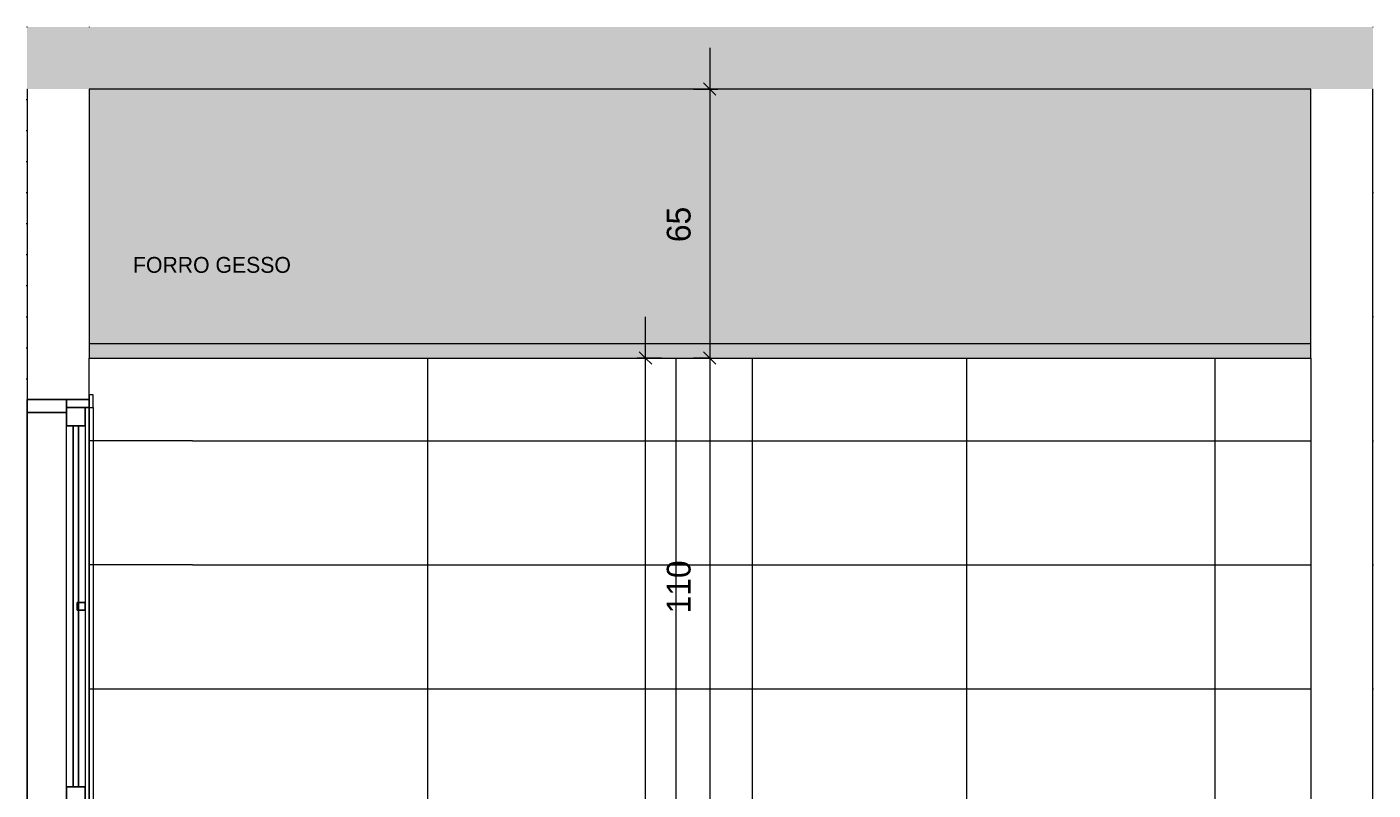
# Model space of a CAD drawing. Header units: metres. Extents: x -7.1 to 31.6, y -21.1 to 8.5.
# Tile 28 of 44: x 12 to 15.2, y 2.2 to 4. Entities that reach past the tile are written whole.
import ezdxf

# ---------------------------------------------------------------- set-up
doc = ezdxf.new("R2010")
doc.units = ezdxf.units.M
for name, color, linetype, lineweight in [('A-ANNO-DIMS', 211, 'Continuous', 9), ('A-ANNO-DIMS-20', 211, 'Continuous', 9), ('A-DETL', 90, 'Continuous', 18), ('A-DETL-GENF', 92, 'Continuous', 18), ('A-FLOR', 192, 'Continuous', 18), ('A-GLAZ', 151, 'Continuous', 18), ('A-WALL', 113, 'Continuous', 18), ('A-WALL-PATT', 111, 'Continuous', 35), ('G-ANNO-TEXT', 231, 'Continuous', 9)]:
    doc.layers.add(name, color=color, linetype=linetype, lineweight=lineweight)
doc.styles.add('Century Gothic_4', font='GOTHIC.TTF', dxfattribs={"height": 0.038323})
doc.styles.add('Century Gothic_5', font='GOTHIC.TTF', dxfattribs={"height": 0.057484})
doc.dimstyles.new('_Cotas_detalhamento_3_mm_1', dxfattribs={"dimscale": 0.3048, "dimtxt": 0.06, "dimasz": 0.098425, "dimexe": 0.065617, "dimexo": 0.19685, "dimgap": 0.098425, "dimtad": 1, "dimdec": 0, "dimlfac": 100, "dimzin": 0, "dimdsep": 46, "dimtxsty": 'Century Gothic_5', "dimblk1": 'OBLIQUE', "dimblk2": 'OBLIQUE', "dimsah": 1, "dimcen": 0.09, "dimdle": 0.328084, "dimazin": 0, "dimtfac": 1, "dimtdec": 4, "dimtix": 1, "dimtmove": 0, "dimatfit": 3, "dimfxl": 1, "dimtvp": 1, "dimtolj": 1, "dimtzin": 0, "dimarcsym": 2})

# ---------------------------------------------------------------- blocks, each defined once
blk = doc.blocks.new('Casement w Mullions-Number_0002 - Janela 100 x 400 _cm_-1469881-Vista H_')
at = {"layer": 'A-GLAZ'}
for p, q in [((-20.8146, 3.0982), (-20.815, 3.0982)), ((-20.8146, 3.0682), (-20.8146, 3.0982)), ((-20.6546, 3.1109), (-20.6646, 3.1109)), ((-20.6646, 3.1109), (-20.6646, 3.0809)), ((-20.6546, 3.0809), (-20.6546, 3.1109)), ((-20.815, 3.0682), (-20.8146, 3.0682)), ((-20.8146, 3.0682), (-20.8146, 2.1317)), ((-20.8146, 2.1317), (-20.8146, 3.0682)), ((-20.6646, 3.0809), (-20.6646, 2.119)), ((-20.6646, 3.0809), (-20.6546, 3.0809)), ((-20.6646, 2.119), (-20.6646, 3.0809)), ((-20.6546, 3.0809), (-20.6546, 2.119)), ((-20.719, 2.1635), (-20.719, 3.0365)), ((-20.6746, 3.0365), (-20.6746, 2.6095)), ((-20.6746, 2.5905), (-20.6746, 2.1635)), ((-20.8146, 2.1317), (-20.815, 2.1317)), ((-20.8146, 2.1017), (-20.8146, 2.1317)), ((-20.6419, 2.119), (-20.6646, 2.119)), ((-20.6646, 2.119), (-20.6646, 2.1)), ((-20.6419, 2.1), (-20.6419, 2.119)), ((-20.815, 2.1017), (-20.8146, 2.1017))]:
    blk.add_line(p, q, dxfattribs=at)
at = {"layer": 'A-GLAZ', "lineweight": 25}
for p, q in [((-20.719, 3.1), (-20.8146, 3.1)), ((-20.8146, 3.1), (-20.8146, 3.0682)), ((-20.719, 3.0682), (-20.719, 3.1)), ((-20.719, 3.1), (-20.719, 3.0809)), ((-20.6646, 3.1), (-20.719, 3.1)), ((-20.6646, 3.0809), (-20.6646, 3.1)), ((-20.8146, 3.0682), (-20.719, 3.0682)), ((-20.6746, 3.0809), (-20.719, 3.0809)), ((-20.719, 3.0809), (-20.719, 3.0365)), ((-20.719, 3.0809), (-20.6646, 3.0809)), ((-20.6746, 3.0365), (-20.6746, 3.0809)), ((-20.719, 3.0365), (-20.6746, 3.0365)), ((-20.6905, 3.0365), (-20.7032, 3.0365)), ((-20.7032, 3.0365), (-20.7032, 2.1635)), ((-20.6905, 2.1635), (-20.6905, 3.0365)), ((-20.6936, 2.6095), (-20.6936, 2.5905)), ((-20.6746, 2.6095), (-20.6936, 2.6095)), ((-20.6746, 2.5905), (-20.6746, 2.6095)), ((-20.6936, 2.5905), (-20.6746, 2.5905)), ((-20.6746, 2.1635), (-20.719, 2.1635)), ((-20.719, 2.1635), (-20.719, 2.119)), ((-20.7032, 2.1635), (-20.6905, 2.1635)), ((-20.6746, 2.119), (-20.6746, 2.1635)), ((-20.719, 2.1317), (-20.8146, 2.1317)), ((-20.8146, 2.1317), (-20.8146, 2.1)), ((-20.719, 2.1), (-20.719, 2.1317)), ((-20.719, 2.119), (-20.6746, 2.119)), ((-20.719, 2.119), (-20.719, 2.1)), ((-20.6646, 2.119), (-20.719, 2.119)), ((-20.6646, 2.1), (-20.6646, 2.119)), ((-20.8146, 2.1), (-20.719, 2.1)), ((-20.719, 2.1), (-20.6646, 2.1))]:
    blk.add_line(p, q, dxfattribs=at)
blk = doc.blocks.new('DIMBLOCK42-Vista H_')
at = {"layer": 'A-ANNO-DIMS-20'}
for p, q in [((13.6166, 3.95), (13.6166, 3.2)), ((13.5778, 3.85), (13.6366, 3.85)), ((13.6166, 3.85), (13.5778, 3.85)), ((13.5778, 3.2), (13.6366, 3.2)), ((13.6166, 3.2), (13.5778, 3.2))]:
    blk.add_line(p, q, dxfattribs=at)
at = {"layer": 'A-ANNO-DIMS-20', "lineweight": 18}
for p, q in [((13.6166, 3.85), (13.6016, 3.865)), ((13.6166, 3.85), (13.6316, 3.835)), ((13.6166, 3.2), (13.6016, 3.215)), ((13.6166, 3.2), (13.6316, 3.185))]:
    blk.add_line(p, q, dxfattribs=at)
at = {"layer": 'A-ANNO-DIMS-20', "color": 0, "insert": (13.5129, 3.4802), "char_height": 0.05748, "width": 0.107429, "attachment_point": 1, "rotation": 90, "line_spacing_factor": 0.984117, "style": 'Century Gothic_5'}
blk.add_mtext('65', dxfattribs=at)
blk = doc.blocks.new('_Oblique')
at = {"color": 0, "linetype": 'ByBlock', "lineweight": -2}
blk.add_line((-0.5, -0.5), (0.5, 0.5), dxfattribs=at)
blk = doc.blocks.new('DIMBLOCK43-Vista H_')
at = {"layer": 'A-ANNO-DIMS-20'}
for p, q in [((13.5778, 3.2), (13.6366, 3.2)), ((13.6166, 3.2), (13.5778, 3.2)), ((13.6166, 3.2), (13.6166, 2.1)), ((13.6595, 2.1), (13.5966, 2.1)), ((13.6166, 2.1), (13.6595, 2.1))]:
    blk.add_line(p, q, dxfattribs=at)
at = {"layer": 'A-ANNO-DIMS-20', "lineweight": 18}
for p, q in [((13.6166, 3.2), (13.6016, 3.215)), ((13.6166, 3.2), (13.6316, 3.185)), ((13.6166, 2.1), (13.6016, 2.115)), ((13.6166, 2.1), (13.6316, 2.085))]:
    blk.add_line(p, q, dxfattribs=at)
at = {"layer": 'A-ANNO-DIMS-20', "color": 0, "insert": (13.5129, 2.5829), "char_height": 0.05748, "width": 0.161143, "attachment_point": 1, "rotation": 90, "line_spacing_factor": 0.984117, "style": 'Century Gothic_5'}
blk.add_mtext('110', dxfattribs=at)
blk = doc.blocks.new('DIMBLOCK47-Vista H_')
at = {"layer": 'A-ANNO-DIMS-20'}
for p, q in [((13.4614, -0.1), (13.4614, 3.3)), ((13.5002, 3.2), (13.4414, 3.2)), ((13.4614, 3.2), (13.5002, 3.2)), ((13.5002, 0), (13.4414, 0)), ((13.4614, 0), (13.5002, 0))]:
    blk.add_line(p, q, dxfattribs=at)
at = {"layer": 'A-ANNO-DIMS-20', "lineweight": 18}
for p, q in [((13.4614, 3.2), (13.4464, 3.215)), ((13.4614, 3.2), (13.4764, 3.185)), ((13.4614, 0), (13.4464, 0.015)), ((13.4614, 0), (13.4764, -0.015))]:
    blk.add_line(p, q, dxfattribs=at)
at = {"layer": 'A-ANNO-DIMS-20', "color": 0, "insert": (13.3577, 1.5329), "char_height": 0.05748, "width": 0.161143, "attachment_point": 1, "rotation": 90, "line_spacing_factor": 0.984117, "style": 'Century Gothic_5'}
blk.add_mtext('320', dxfattribs=at)

msp = doc.modelspace()

# ---------------------------------------------------------------- hatches: boundary and pattern name
at = {"layer": 'A-DETL-GENF'}
h = msp.add_hatch(color=7, dxfattribs=at)
h.paths.add_polyline_path([(12.117, -0.1), (15.2195, -0.1), (15.2195, 0), (11.967, 0), (11.967, -0.1), (11.9752, -0.1)], flags=0)
h.paths.add_polyline_path([(13.5932, 3.85), (15.2195, 3.85), (15.2195, 4), (11.967, 4), (11.967, 3.85), (12.367, 3.85)], flags=0)
for color, points in [(7, [(13.7195, 3.2341), (15.0695, 3.2341), (15.0695, 3.85), (12.117, 3.85), (12.117, 3.2341), (13.5932, 3.2341)]), (1, [(12.367, 3.2), (15.0695, 3.2), (15.0695, 3.2341), (12.117, 3.2341), (12.117, 3.2), (12.127, 3.2)])]:
    msp.add_hatch(color=color, dxfattribs=at).paths.add_polyline_path(points, flags=0)
at = {"layer": 'A-WALL-PATT', "lineweight": 18}
h = msp.add_hatch(dxfattribs=at)
h.set_pattern_fill('FP_11', color=256, style=0, pattern_type=2)
h.set_pattern_definition([(0, (-21.24, 0), (0, 0.075), []), (90, (-21.24, 0), (-0.112, 0.075), [0.075, -0.075])])
h.paths.add_polyline_path([(11.967, 0), (11.967, 2.1017), (11.9666, 2.1017), (11.9666, 0)], flags=0)
h.paths.add_polyline_path([(11.9666, 3.0982), (11.967, 3.0982), (11.967, 3.85), (11.9666, 3.85), (11.9666, 3.1)], flags=0)
h.paths.add_polyline_path([(11.967, 4), (11.967, 4.0003), (11.9666, 4.0003), (11.9666, 4)], flags=0)
h = msp.add_hatch(dxfattribs=at)
h.set_pattern_fill('FP_13', color=256, style=0, pattern_type=2)
h.set_pattern_definition([(0, (-14.562, -0.3), (0, 0.3), []), (90, (-14.562, -0.3), (-0.6, 4e-17), [])])
h.paths.add_polyline_path([(13.7195, 0), (14.416, 0), (14.4378, 0.2), (13.7195, 0.2)], flags=0)
h.paths.add_polyline_path([(15.0695, 0), (15.0695, 0.2), (15.0665, 0.2), (15.0665, 0.1442), (15.0635, 0.1442), (15.0585, 0.1642), (15.0525, 0.1642), (15.0524, 0.1517), (15.0508, 0.1366), (15.0466, 0.1195), (15.0429, 0.1076), (15.0312, 0.0863), (15.0164, 0.0702), (15.0031, 0.0595), (14.9819, 0.0511), (14.9699, 0.0499), (14.9754, 0), (15.0164, 0)], flags=0)
h.paths.add_polyline_path([(15.2198, 0), (15.2198, 3.85), (15.2195, 3.85), (15.2195, 0)], flags=0)
h.paths.add_polyline_path([(14.9676, 0.0698), (14.9787, 0.0708), (14.985, 0.0728), (14.993, 0.0767), (15.0039, 0.0845), (15.0158, 0.0991), (15.0239, 0.1137), (15.0288, 0.1266), (15.0311, 0.139), (15.0327, 0.1538), (15.0326, 0.1642), (15.0216, 0.1641), (15.0073, 0.16), (14.9953, 0.1494), (14.963, 0.1157), (14.9626, 0.115), (14.9675, 0.0708)], flags=0)
h.paths.add_polyline_path([(14.9597, 0.1413), (14.9889, 0.1715), (14.9987, 0.1781), (15.0098, 0.1824), (15.0215, 0.1842), (15.0305, 0.1842), (15.0261, 0.2), (14.9535, 0.2), (14.9591, 0.1471)], flags=0)
h.paths.add_polyline_path([(15.0585, 0.1842), (15.0625, 0.2), (15.0469, 0.2), (15.0479, 0.1967), (15.0506, 0.1842), (15.0525, 0.1842)], flags=0)
h.paths.add_polyline_path([(13.7195, 2.1), (15.0695, 2.1), (15.0695, 3.2), (13.7195, 3.2)], flags=0)
h = msp.add_hatch(dxfattribs=at)
h.set_pattern_fill('FP_12', color=256, style=0, pattern_type=2)
h.set_pattern_definition([(0, (-21.865, -0.6), (0, 0.3), []), (90, (-21.865, -0.6), (-0.6, 4e-17), [])])
h.paths.add_polyline_path([(12.367, 0), (13.7195, 0), (13.7195, 1.8), (12.367, 1.8), (12.3671, 1.0779), (12.7519, 1.0779), (12.7519, 0.3), (12.4193, 0.3), (12.4193, 0.2831), (12.4178, 0.2769), (12.4145, 0.2723), (12.41, 0.2693), (12.4051, 0.2683), (12.4034, 0.2681), (12.3832, 0.2683), (12.3781, 0.2695), (12.3737, 0.2725), (12.3704, 0.2774), (12.3693, 0.2841), (12.3693, 0.3), (12.367, 0.3), (12.367, 0.1559)], flags=0)
h.paths.add_polyline_path([(12.408, 0.0834), (12.408, 0.1523), (12.4571, 0.1179)], flags=0)
h.paths.add_polyline_path([(13.5932, 2.1), (13.7195, 2.1), (13.7195, 3.2), (12.367, 3.2), (12.367, 2.1)], flags=0)

# ---------------------------------------------------------------- linework, layer by layer
at = {"layer": 'A-DETL'}
for p, q in [((15.0695, 3.85), (12.117, 3.85)), ((12.117, 3.85), (12.117, 3.2341)), ((15.0695, 3.2341), (15.0695, 3.85)), ((15.0695, 3.2341), (12.117, 3.2341)), ((12.117, 3.2341), (12.117, 3.2)), ((15.0695, 3.2), (15.0695, 3.2341)), ((12.117, 3.2), (15.0695, 3.2)), ((12.367, 3), (12.117, 3)), ((12.367, 2.7), (12.117, 2.7)), ((12.367, 2.4), (12.117, 2.4))]:
    msp.add_line(p, q, dxfattribs=at)
at = {"layer": 'A-FLOR'}
for p, q in [((11.967, 4), (11.9666, 4)), ((15.2198, 4), (15.2195, 4)), ((11.9666, 3.85), (11.967, 3.85)), ((15.2195, 3.85), (15.2198, 3.85))]:
    msp.add_line(p, q, dxfattribs=at)
at = {"layer": 'A-WALL'}
for p, q in [((11.967, 4), (11.967, 4.0003)), ((12.117, 4.0003), (12.117, 4)), ((11.967, 3.85), (11.967, 3.1)), ((15.2195, 0), (15.2195, 3.85)), ((12.117, 3.1), (12.117, 3.2)), ((13.7195, 3.2), (13.7195, 2.1)), ((15.0695, 3.2), (15.0695, 2.1)), ((11.967, 3.1), (12.117, 3.1))]:
    msp.add_line(p, q, dxfattribs=at)

# ---------------------------------------------------------------- block references
at = {"layer": 'A-GLAZ'}
msp.add_blockref('Casement w Mullions-Number_0002 - Janela 100 x 400 _cm_-1469881-Vista H_', (32.7816, 0), dxfattribs=at)

# ---------------------------------------------------------------- texts
at = {"layer": 'G-ANNO-TEXT', "color": 7, "insert": (12.223, 3.4444), "char_height": 0.038323, "width": 0.43968, "attachment_point": 1, "line_spacing_factor": 0.984117, "style": 'Century Gothic_4'}
msp.add_mtext('FORRO GESSO', dxfattribs=at)

# ---------------------------------------------------------------- dimensions: what is measured, and where the dimension line sits
at = {"layer": 'A-ANNO-DIMS'}
for base, p1, p2, override, picture, middle in [((13.6166, 3.2), (13.6378, 3.85), (13.6378, 3.2), {"dimpost": '<>', "dimfxl": 0.65}, 'DIMBLOCK42-Vista H_', (13.5564, 3.525)), ((13.4614, 3.2), (13.4402, 0), (13.4402, 3.2), {"dimpost": '<>', "dimfxl": 3.2}, 'DIMBLOCK47-Vista H_', (13.4012, 1.6)), ((13.6166, 2.1), (13.6378, 3.2), (13.7195, 2.1), {"dimpost": '<>', "dimfxl": 1.103028}, 'DIMBLOCK43-Vista H_', (13.5564, 2.65))]:
    dim = msp.add_linear_dim(base=base, p1=p1, p2=p2, angle=90, dimstyle='_Cotas_detalhamento_3_mm_1', override=override, dxfattribs=at)
    dim.commit()
    dim.dimension.update_dxf_attribs({"geometry": picture, "text_midpoint": middle})

doc.saveas('drawing.dxf')
